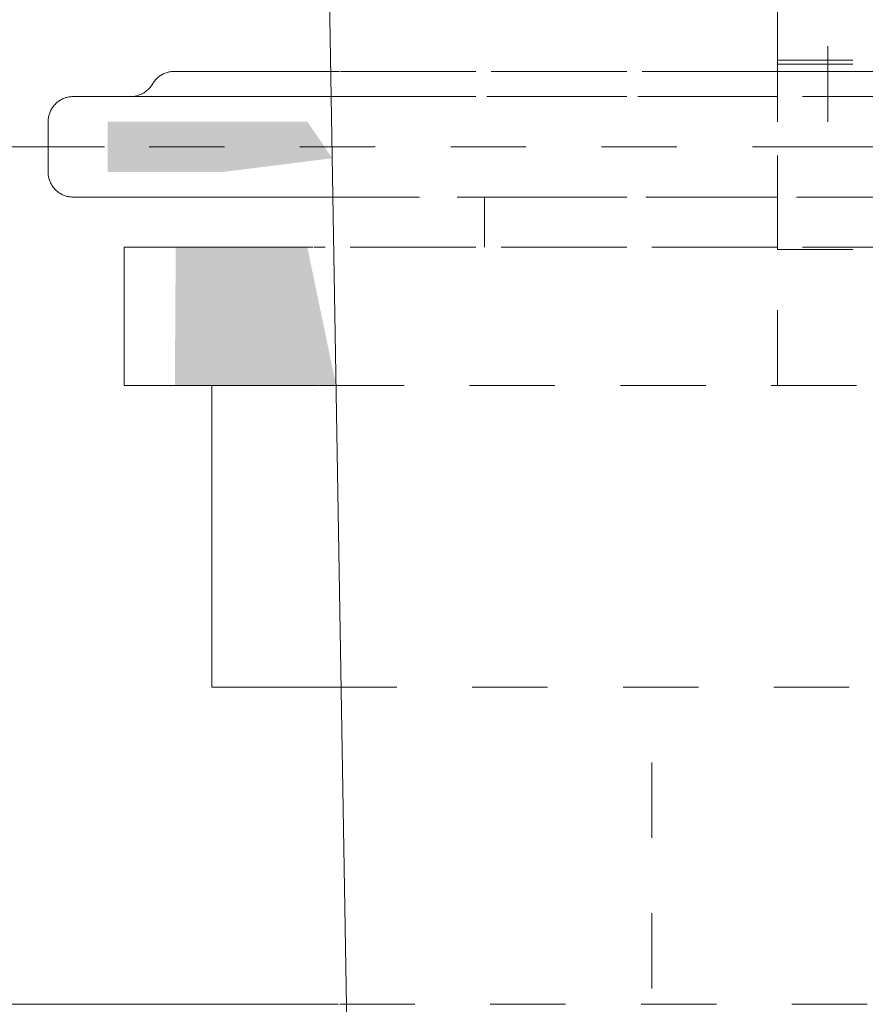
# Model space of a CAD drawing. Header units: millimetres. Extents: x 9824119 to 13672909, y -72394 to 462135.
# Tile 137 of 256: x 10119591 to 10119625, y -2228 to -2189. Entities that reach past the tile are written whole.
import ezdxf

# ---------------------------------------------------------------- set-up
doc = ezdxf.new("R2010")
doc.units = ezdxf.units.MM
doc.linetypes.add('ADSK_Скрыто', pattern=[6, 3, -3])
for name, color, linetype, lineweight in [('A-DETL-HDLN', 7, 'ADSK_Скрыто', 9), ('M-EQPM', 7, 'Continuous', 18), ('P-PIPE', 7, 'Continuous', 18)]:
    doc.layers.add(name, color=color, linetype=linetype, lineweight=lineweight)
doc.styles.add('ISOCPEUR', font='isocpeui.ttf')

# ---------------------------------------------------------------- blocks, each defined once
blk = doc.blocks.new('TPE 32-230_50Hz_GRUNDFOS_1ph_0_75kW - TPE3 50-180_50_99272439-V67-В_Этаж 01_Отопление')
at = {"layer": 'A-DETL-HDLN', "color": 1, "true_color": 0xff0000}
for p, q in [((28900.593, -12662.524), (28900.593, -12894.524)), ((28900.593, -12894.524), (28871.865, -12894.524)), ((28900.593, -12894.524), (28871.865, -12894.524)), ((28900.593, -12894.524), (28940.093, -12894.524)), ((28932.165, -12928.649), (28881.179, -12928.649)), ((28932.165, -12928.649), (28881.179, -12928.649))]:
    blk.add_line(p, q, dxfattribs=at)
at = {"layer": 'M-EQPM', "color": 1, "true_color": 0xff0000}
for p, q in [((28871.819, -12894.524), (28818.093, -12894.524)), ((28871.819, -12894.524), (28818.093, -12894.524)), ((28881.131, -12928.649), (28818.093, -12928.649)), ((28881.131, -12928.649), (28818.093, -12928.649))]:
    blk.add_line(p, q, dxfattribs=at)
blk = doc.blocks.new('Tecofi_VPI4449-02_Затвор дисковый поворотный с ручкой - Затвор дисковый поворотный с рычагом_VPI 4449-02-V68-В_Этаж 01_Отопление')
at = {"layer": 'P-PIPE', "linetype": 'ADSK_Скрыто', "lineweight": 9, "true_color": 0x373737}
for points in [[(28876.54, -12895.524), (28880.88, -12894.977), (28879.889, -12893.524), (28871.95, -12893.524), (28871.95, -12895.524)], [(28881.032, -12904.024), (28879.889, -12898.524), (28874.652, -12898.524), (28874.618, -12904.024), (28879.889, -12904.024)]]:
    blk.add_hatch(color=250, dxfattribs=at).paths.add_polyline_path(points)
at = {"layer": 'A-DETL-HDLN', "color": 1, "true_color": 0xff0000}
for p, q in [((28898.593, -12890.841), (28898.593, -12877.301)), ((28898.593, -12891.323), (28898.593, -12890.769)), ((28898.593, -12890.841), (28898.593, -12892.062)), ((28918.593, -12891.23), (28898.593, -12891.23)), ((28898.593, -12897.866), (28898.593, -12892.062)), ((28886.936, -12896.524), (28886.936, -12898.524)), ((28898.593, -12896.524), (28886.936, -12896.524)), ((28898.593, -12904.024), (28898.593, -12897.866)), ((28898.593, -12897.866), (28898.593, -12898.612)), ((28898.593, -12898.524), (28880.155, -12898.524)), ((28898.593, -12898.58), (28898.593, -12898.612)), ((28898.593, -12898.612), (28918.593, -12898.612)), ((28880.345, -12904.024), (28898.593, -12904.024)), ((28918.593, -12904.024), (28898.593, -12904.024)), ((28880.447, -12916.024), (28908.593, -12916.024)), ((28893.593, -12994.024), (28893.593, -12916.024))]:
    blk.add_line(p, q, dxfattribs=at)
at = {"layer": 'A-DETL-HDLN', "color": 1, "true_color": 0xff0000, "flags": 128}
for points in [[(28873.727, -12892.024), (28873.748, -12891.99), (28873.77, -12891.957), (28873.793, -12891.924), (28873.818, -12891.893), (28873.844, -12891.862), (28873.871, -12891.833), (28873.899, -12891.805), (28873.928, -12891.777), (28873.959, -12891.751), (28873.99, -12891.727), (28874.023, -12891.703), (28874.056, -12891.681), (28874.09, -12891.66), (28874.125, -12891.641), (28874.161, -12891.623), (28874.197, -12891.606), (28874.234, -12891.591), (28874.272, -12891.577), (28874.31, -12891.565), (28874.349, -12891.555), (28874.388, -12891.546), (28874.427, -12891.538), (28874.466, -12891.533), (28874.506, -12891.528), (28874.546, -12891.526), (28874.586, -12891.524), (28874.593, -12891.524)], [(28874.987, -12891.524), (28874.807, -12891.524), (28874.682, -12891.524), (28874.611, -12891.524), (28874.593, -12891.524)], [(28874.593, -12891.524), (28874.62, -12891.524), (28874.702, -12891.524), (28874.838, -12891.524), (28875.028, -12891.524)], [(28898.593, -12891.524), (28897.302, -12891.524), (28896.028, -12891.524), (28894.775, -12891.524), (28893.544, -12891.524), (28892.337, -12891.524), (28891.155, -12891.524), (28890.002, -12891.524), (28888.879, -12891.524), (28887.787, -12891.524), (28886.728, -12891.524), (28885.704, -12891.524), (28884.717, -12891.524), (28883.768, -12891.524), (28882.859, -12891.524), (28881.991, -12891.524), (28881.166, -12891.524)], [(28881.205, -12891.524), (28881.322, -12891.524), (28882.156, -12891.524), (28883.032, -12891.524), (28883.949, -12891.524), (28884.905, -12891.524), (28885.9, -12891.524), (28886.93, -12891.524), (28887.995, -12891.524), (28889.094, -12891.524), (28890.223, -12891.524), (28891.382, -12891.524), (28892.568, -12891.524), (28893.78, -12891.524), (28895.016, -12891.524), (28896.273, -12891.524), (28897.55, -12891.524)], [(28873.213, -12892.46), (28873.251, -12892.445), (28873.287, -12892.429), (28873.323, -12892.411), (28873.358, -12892.392), (28873.392, -12892.372), (28873.426, -12892.35), (28873.458, -12892.327), (28873.49, -12892.302), (28873.521, -12892.276), (28873.55, -12892.249), (28873.579, -12892.221), (28873.606, -12892.192), (28873.632, -12892.162), (28873.657, -12892.13), (28873.68, -12892.098), (28873.703, -12892.065), (28873.724, -12892.031), (28873.727, -12892.024)], [(28869.577, -12893.445), (28869.581, -12893.405), (28869.587, -12893.365), (28869.594, -12893.326), (28869.603, -12893.287), (28869.613, -12893.248), (28869.625, -12893.21), (28869.638, -12893.172), (28869.653, -12893.135), (28869.669, -12893.098), (28869.687, -12893.063), (28869.706, -12893.028), (28869.727, -12892.993), (28869.749, -12892.96), (28869.772, -12892.927), (28869.796, -12892.896), (28869.822, -12892.865), (28869.849, -12892.836), (28869.877, -12892.807), (28869.906, -12892.78), (28869.937, -12892.754), (28869.968, -12892.729), (28870, -12892.705), (28870.034, -12892.683), (28870.068, -12892.662), (28870.103, -12892.642), (28870.138, -12892.624), (28870.175, -12892.608), (28870.212, -12892.592), (28870.249, -12892.579), (28870.287, -12892.566), (28870.326, -12892.556), (28870.365, -12892.547), (28870.404, -12892.539), (28870.443, -12892.533), (28870.483, -12892.529), (28870.523, -12892.526), (28870.563, -12892.524), (28870.574, -12892.524)], [(28870.971, -12892.524), (28870.782, -12892.524), (28870.653, -12892.524), (28870.585, -12892.524), (28870.574, -12892.524)], [(28870.574, -12892.524), (28870.604, -12892.524), (28870.695, -12892.524), (28870.847, -12892.524), (28870.969, -12892.524)], [(28881.035, -12892.524), (28882.105, -12892.524), (28883.217, -12892.524), (28884.369, -12892.524), (28885.56, -12892.524), (28886.788, -12892.524), (28888.051, -12892.524), (28889.347, -12892.524), (28890.674, -12892.524), (28892.029, -12892.524), (28893.411, -12892.524), (28894.817, -12892.524), (28896.245, -12892.524), (28897.693, -12892.524)], [(28898.593, -12892.524), (28897.134, -12892.524), (28895.694, -12892.524), (28894.274, -12892.524), (28892.877, -12892.524), (28891.505, -12892.524), (28890.161, -12892.524), (28888.846, -12892.524), (28887.562, -12892.524), (28886.313, -12892.524), (28885.099, -12892.524), (28883.922, -12892.524), (28882.785, -12892.524), (28881.689, -12892.524), (28881.064, -12892.524)], [(28870.574, -12896.524), (28870.534, -12896.524), (28870.494, -12896.521), (28870.454, -12896.517), (28870.415, -12896.512), (28870.375, -12896.504), (28870.336, -12896.496), (28870.298, -12896.485), (28870.259, -12896.474), (28870.222, -12896.46), (28870.184, -12896.445), (28870.148, -12896.429), (28870.112, -12896.411), (28870.077, -12896.392), (28870.043, -12896.372), (28870.009, -12896.35), (28869.977, -12896.327), (28869.945, -12896.302), (28869.914, -12896.276), (28869.885, -12896.249), (28869.857, -12896.221), (28869.829, -12896.192), (28869.803, -12896.162), (28869.778, -12896.13), (28869.755, -12896.098), (28869.732, -12896.065), (28869.711, -12896.031), (28869.692, -12895.996), (28869.674, -12895.96), (28869.657, -12895.924), (28869.642, -12895.887), (28869.628, -12895.849), (28869.616, -12895.811), (28869.605, -12895.773), (28869.596, -12895.734), (28869.588, -12895.694), (28869.582, -12895.655), (28869.578, -12895.615)], [(28870.574, -12896.524), (28870.604, -12896.524), (28870.695, -12896.524), (28870.847, -12896.524), (28871.059, -12896.524)], [(28871.057, -12896.524), (28870.899, -12896.524), (28870.73, -12896.524), (28870.623, -12896.524), (28870.576, -12896.524)], [(28889.702, -12896.524), (28888.398, -12896.524), (28887.126, -12896.524), (28885.888, -12896.524), (28884.687, -12896.524), (28883.524, -12896.524), (28882.401, -12896.524), (28881.32, -12896.524)], [(28881.349, -12896.524), (28882.105, -12896.524), (28883.217, -12896.524), (28884.369, -12896.524), (28885.56, -12896.524), (28886.788, -12896.524), (28888.051, -12896.524), (28889.347, -12896.524), (28890.674, -12896.524), (28892.029, -12896.524), (28893.411, -12896.524), (28894.817, -12896.524), (28896.245, -12896.524), (28897.693, -12896.524), (28898.593, -12896.524)]]:
    blk.add_lwpolyline(points, dxfattribs=at)
at = {"layer": 'P-PIPE', "color": 1, "true_color": 0xff0000}
for p, q in [((28869.574, -12893.524), (28869.574, -12895.524)), ((28872.597, -12898.524), (28872.597, -12904.024)), ((28880.124, -12898.524), (28872.597, -12898.524)), ((28872.597, -12904.024), (28880.314, -12904.024)), ((28876.093, -12904.024), (28876.093, -12916.024)), ((28876.093, -12916.024), (28880.447, -12916.024))]:
    blk.add_line(p, q, dxfattribs=at)
at = {"layer": 'P-PIPE', "color": 1, "true_color": 0xff0000, "flags": 128}
for points in [[(28873.727, -12892.024), (28873.748, -12891.99), (28873.77, -12891.957), (28873.793, -12891.924), (28873.818, -12891.893), (28873.844, -12891.862), (28873.871, -12891.833), (28873.899, -12891.805), (28873.928, -12891.777), (28873.959, -12891.751), (28873.99, -12891.727), (28874.023, -12891.703), (28874.056, -12891.681), (28874.09, -12891.66), (28874.125, -12891.641), (28874.161, -12891.623), (28874.197, -12891.606), (28874.234, -12891.591), (28874.272, -12891.577), (28874.31, -12891.565), (28874.349, -12891.555), (28874.388, -12891.546), (28874.427, -12891.538), (28874.466, -12891.533), (28874.506, -12891.528), (28874.546, -12891.526), (28874.586, -12891.524), (28874.593, -12891.524)], [(28881.166, -12891.524), (28880.384, -12891.524), (28879.648, -12891.524), (28878.958, -12891.524), (28878.315, -12891.524), (28877.721, -12891.524), (28877.176, -12891.524), (28876.681, -12891.524), (28876.237, -12891.524), (28875.846, -12891.524), (28875.506, -12891.524), (28875.22, -12891.524), (28874.987, -12891.524), (28874.807, -12891.524), (28874.682, -12891.524), (28874.611, -12891.524), (28874.593, -12891.524)], [(28874.593, -12891.524), (28874.62, -12891.524), (28874.702, -12891.524), (28874.838, -12891.524), (28875.028, -12891.524), (28875.271, -12891.524), (28875.568, -12891.524), (28875.917, -12891.524), (28876.319, -12891.524), (28876.773, -12891.524), (28877.277, -12891.524), (28877.832, -12891.524), (28878.435, -12891.524), (28879.087, -12891.524), (28879.787, -12891.524), (28880.532, -12891.524)], [(28872.861, -12892.524), (28872.901, -12892.524), (28872.941, -12892.521), (28872.981, -12892.517), (28873.021, -12892.512), (28873.06, -12892.504), (28873.099, -12892.496), (28873.138, -12892.485), (28873.176, -12892.474), (28873.213, -12892.46), (28873.251, -12892.445), (28873.287, -12892.429), (28873.323, -12892.411), (28873.358, -12892.392), (28873.392, -12892.372), (28873.426, -12892.35), (28873.458, -12892.327), (28873.49, -12892.302), (28873.521, -12892.276), (28873.55, -12892.249), (28873.579, -12892.221), (28873.606, -12892.192), (28873.632, -12892.162), (28873.657, -12892.13), (28873.68, -12892.098), (28873.703, -12892.065), (28873.724, -12892.031), (28873.727, -12892.024)], [(28869.574, -12893.524), (28869.575, -12893.484), (28869.577, -12893.445), (28869.581, -12893.405), (28869.587, -12893.365), (28869.594, -12893.326), (28869.603, -12893.287), (28869.613, -12893.248), (28869.625, -12893.21), (28869.638, -12893.172), (28869.653, -12893.135), (28869.669, -12893.098), (28869.687, -12893.063), (28869.706, -12893.028), (28869.727, -12892.993), (28869.749, -12892.96), (28869.772, -12892.927), (28869.796, -12892.896), (28869.822, -12892.865), (28869.849, -12892.836), (28869.877, -12892.807), (28869.906, -12892.78), (28869.937, -12892.754), (28869.968, -12892.729), (28870, -12892.705), (28870.034, -12892.683), (28870.068, -12892.662), (28870.103, -12892.642), (28870.138, -12892.624), (28870.175, -12892.608), (28870.212, -12892.592), (28870.249, -12892.579), (28870.287, -12892.566), (28870.326, -12892.556), (28870.365, -12892.547), (28870.404, -12892.539), (28870.443, -12892.533), (28870.483, -12892.529), (28870.523, -12892.526), (28870.563, -12892.524), (28870.574, -12892.524)], [(28880.636, -12892.524), (28879.628, -12892.524), (28878.667, -12892.524), (28877.753, -12892.524), (28876.889, -12892.524), (28876.075, -12892.524), (28875.313, -12892.524), (28874.605, -12892.524), (28873.95, -12892.524), (28873.352, -12892.524), (28872.81, -12892.524), (28872.324, -12892.524), (28871.897, -12892.524), (28871.529, -12892.524), (28871.22, -12892.524), (28870.971, -12892.524), (28870.782, -12892.524), (28870.653, -12892.524), (28870.585, -12892.524), (28870.574, -12892.524)], [(28870.574, -12892.524), (28870.604, -12892.524), (28870.695, -12892.524), (28870.847, -12892.524), (28871.059, -12892.524), (28871.332, -12892.524), (28871.664, -12892.524), (28872.055, -12892.524), (28872.504, -12892.524), (28873.011, -12892.524), (28873.575, -12892.524), (28874.195, -12892.524), (28874.87, -12892.524), (28875.599, -12892.524), (28876.381, -12892.524), (28877.214, -12892.524), (28878.098, -12892.524), (28879.03, -12892.524), (28880.01, -12892.524), (28881.035, -12892.524)], [(28870.574, -12896.524), (28870.534, -12896.524), (28870.494, -12896.521), (28870.454, -12896.517), (28870.415, -12896.512), (28870.375, -12896.504), (28870.336, -12896.496), (28870.298, -12896.485), (28870.259, -12896.474), (28870.222, -12896.46), (28870.184, -12896.445), (28870.148, -12896.429), (28870.112, -12896.411), (28870.077, -12896.392), (28870.043, -12896.372), (28870.009, -12896.35), (28869.977, -12896.327), (28869.945, -12896.302), (28869.914, -12896.276), (28869.885, -12896.249), (28869.857, -12896.221), (28869.829, -12896.192), (28869.803, -12896.162), (28869.778, -12896.13), (28869.755, -12896.098), (28869.732, -12896.065), (28869.711, -12896.031), (28869.692, -12895.996), (28869.674, -12895.96), (28869.657, -12895.924), (28869.642, -12895.887), (28869.628, -12895.849), (28869.616, -12895.811), (28869.605, -12895.773), (28869.596, -12895.734), (28869.588, -12895.694), (28869.582, -12895.655), (28869.578, -12895.615), (28869.575, -12895.575), (28869.574, -12895.535), (28869.574, -12895.524)], [(28870.574, -12896.524), (28870.604, -12896.524), (28870.695, -12896.524), (28870.847, -12896.524), (28871.059, -12896.524), (28871.332, -12896.524), (28871.664, -12896.524), (28872.055, -12896.524), (28872.504, -12896.524), (28873.011, -12896.524), (28873.575, -12896.524), (28874.195, -12896.524), (28874.87, -12896.524), (28875.599, -12896.524), (28876.381, -12896.524), (28877.214, -12896.524), (28878.098, -12896.524), (28879.03, -12896.524), (28880.01, -12896.524), (28881.035, -12896.524)], [(28881.32, -12896.524), (28880.282, -12896.524), (28879.29, -12896.524), (28878.345, -12896.524), (28877.448, -12896.524), (28876.601, -12896.524), (28875.805, -12896.524), (28875.062, -12896.524), (28874.372, -12896.524), (28873.737, -12896.524), (28873.158, -12896.524), (28872.635, -12896.524), (28872.17, -12896.524), (28871.763, -12896.524), (28871.415, -12896.524), (28871.127, -12896.524), (28870.899, -12896.524), (28870.73, -12896.524), (28870.623, -12896.524), (28870.576, -12896.524)]]:
    blk.add_lwpolyline(points, dxfattribs=at)
blk = doc.blocks.new('Tecofi_VPI4449-02_Затвор дисковый поворотный с ручкой - Затвор дисковый поворотный с рычагом_VPI 4449-02-V139-В_Этаж 01_Отопление')
at = {"layer": 'A-DETL-HDLN', "color": 1, "true_color": 0xff0000}
for p, q in [((28898.593, -12891.074), (28898.593, -12888.681)), ((28898.593, -12891.074), (28898.593, -12893.524)), ((28898.593, -12891.524), (28898.593, -12891.074)), ((28898.593, -12891.074), (28918.593, -12891.074)), ((28898.593, -12891.23), (28902.048, -12891.23)), ((28898.593, -12892.859), (28898.593, -12891.323)), ((28898.593, -12891.524), (28908.593, -12891.524)), ((28898.593, -12896.524), (28898.593, -12895.306)), ((28898.593, -12895.306), (28898.593, -12896.524)), ((28886.936, -12896.524), (28886.936, -12898.524)), ((28908.593, -12896.524), (28886.936, -12896.524)), ((28908.593, -12898.524), (28880.682, -12898.524)), ((28880.736, -12904.024), (28908.593, -12904.024)), ((28880.447, -12916.024), (28908.593, -12916.024)), ((28893.593, -12994.024), (28893.593, -12916.024))]:
    blk.add_line(p, q, dxfattribs=at)
at = {"layer": 'A-DETL-HDLN', "color": 1, "true_color": 0xff0000, "flags": 128}
for points in [[(28873.727, -12892.024), (28873.748, -12891.99), (28873.77, -12891.957), (28873.793, -12891.924), (28873.818, -12891.893), (28873.844, -12891.862), (28873.871, -12891.833), (28873.899, -12891.805), (28873.928, -12891.777), (28873.959, -12891.751), (28873.99, -12891.727), (28874.023, -12891.703), (28874.056, -12891.681), (28874.09, -12891.66), (28874.125, -12891.641), (28874.161, -12891.623), (28874.197, -12891.606), (28874.234, -12891.591), (28874.272, -12891.577), (28874.31, -12891.565), (28874.349, -12891.555), (28874.388, -12891.546), (28874.427, -12891.538), (28874.466, -12891.533), (28874.506, -12891.528), (28874.546, -12891.526), (28874.586, -12891.524), (28874.593, -12891.524)], [(28874.593, -12891.524), (28874.62, -12891.524), (28874.702, -12891.524), (28874.838, -12891.524), (28875.028, -12891.524)], [(28875.026, -12891.524), (28874.884, -12891.524), (28874.733, -12891.524), (28874.637, -12891.524), (28874.595, -12891.524)], [(28908.593, -12891.524), (28907.234, -12891.524), (28905.876, -12891.524), (28904.523, -12891.524), (28903.176, -12891.524), (28901.839, -12891.524), (28900.511, -12891.524), (28899.197, -12891.524), (28897.898, -12891.524), (28896.616, -12891.524), (28895.353, -12891.524), (28894.111, -12891.524), (28892.893, -12891.524), (28891.699, -12891.524), (28890.533, -12891.524), (28889.395, -12891.524), (28888.289, -12891.524), (28887.214, -12891.524), (28886.174, -12891.524), (28885.17, -12891.524), (28884.203, -12891.524), (28883.275, -12891.524), (28882.388, -12891.524), (28881.543, -12891.524), (28881.205, -12891.524)], [(28881.205, -12891.524), (28881.322, -12891.524), (28882.156, -12891.524), (28883.032, -12891.524), (28883.949, -12891.524), (28884.905, -12891.524), (28885.9, -12891.524), (28886.93, -12891.524), (28887.995, -12891.524), (28889.094, -12891.524), (28890.223, -12891.524), (28891.382, -12891.524), (28892.568, -12891.524), (28893.78, -12891.524), (28895.016, -12891.524), (28896.273, -12891.524), (28897.55, -12891.524), (28898.593, -12891.524)], [(28873.213, -12892.46), (28873.251, -12892.445), (28873.287, -12892.429), (28873.323, -12892.411), (28873.358, -12892.392), (28873.392, -12892.372), (28873.426, -12892.35), (28873.458, -12892.327), (28873.49, -12892.302), (28873.521, -12892.276), (28873.55, -12892.249), (28873.579, -12892.221), (28873.606, -12892.192), (28873.632, -12892.162), (28873.657, -12892.13), (28873.68, -12892.098), (28873.703, -12892.065), (28873.724, -12892.031), (28873.727, -12892.024)], [(28869.577, -12893.445), (28869.581, -12893.405), (28869.587, -12893.365), (28869.594, -12893.326), (28869.603, -12893.287), (28869.613, -12893.248), (28869.625, -12893.21), (28869.638, -12893.172), (28869.653, -12893.135), (28869.669, -12893.098), (28869.687, -12893.063), (28869.706, -12893.028), (28869.727, -12892.993), (28869.749, -12892.96), (28869.772, -12892.927), (28869.796, -12892.896), (28869.822, -12892.865), (28869.849, -12892.836), (28869.877, -12892.807), (28869.906, -12892.78), (28869.937, -12892.754), (28869.968, -12892.729), (28870, -12892.705), (28870.034, -12892.683), (28870.068, -12892.662), (28870.103, -12892.642), (28870.138, -12892.624), (28870.175, -12892.608), (28870.212, -12892.592), (28870.249, -12892.579), (28870.287, -12892.566), (28870.326, -12892.556), (28870.365, -12892.547), (28870.404, -12892.539), (28870.443, -12892.533), (28870.483, -12892.529), (28870.523, -12892.526), (28870.563, -12892.524), (28870.574, -12892.524)], [(28870.574, -12892.524), (28870.604, -12892.524), (28870.695, -12892.524), (28870.847, -12892.524), (28870.969, -12892.524)], [(28870.969, -12892.524), (28870.899, -12892.524), (28870.73, -12892.524), (28870.623, -12892.524), (28870.576, -12892.524)], [(28881.035, -12892.524), (28882.105, -12892.524), (28883.217, -12892.524), (28884.369, -12892.524), (28885.56, -12892.524), (28886.788, -12892.524), (28888.051, -12892.524), (28889.347, -12892.524), (28890.674, -12892.524), (28892.029, -12892.524), (28893.411, -12892.524), (28894.817, -12892.524), (28896.245, -12892.524), (28897.693, -12892.524), (28898.593, -12892.524)], [(28908.593, -12892.524), (28907.073, -12892.524), (28905.555, -12892.524), (28904.042, -12892.524), (28902.536, -12892.524), (28901.04, -12892.524), (28899.556, -12892.524), (28898.086, -12892.524), (28896.634, -12892.524), (28895.2, -12892.524), (28893.788, -12892.524), (28892.399, -12892.524), (28891.037, -12892.524), (28889.702, -12892.524), (28888.398, -12892.524), (28887.126, -12892.524), (28885.888, -12892.524), (28884.687, -12892.524), (28883.524, -12892.524), (28882.401, -12892.524), (28881.32, -12892.524), (28881.064, -12892.524)], [(28870.574, -12896.524), (28870.534, -12896.524), (28870.494, -12896.521), (28870.454, -12896.517), (28870.415, -12896.512), (28870.375, -12896.504), (28870.336, -12896.496), (28870.298, -12896.485), (28870.259, -12896.474), (28870.222, -12896.46), (28870.184, -12896.445), (28870.148, -12896.429), (28870.112, -12896.411), (28870.077, -12896.392), (28870.043, -12896.372), (28870.009, -12896.35), (28869.977, -12896.327), (28869.945, -12896.302), (28869.914, -12896.276), (28869.885, -12896.249), (28869.857, -12896.221), (28869.829, -12896.192), (28869.803, -12896.162), (28869.778, -12896.13), (28869.755, -12896.098), (28869.732, -12896.065), (28869.711, -12896.031), (28869.692, -12895.996), (28869.674, -12895.96), (28869.657, -12895.924), (28869.642, -12895.887), (28869.628, -12895.849), (28869.616, -12895.811), (28869.605, -12895.773), (28869.596, -12895.734), (28869.588, -12895.694), (28869.582, -12895.655), (28869.578, -12895.615)], [(28871.057, -12896.524), (28870.971, -12896.524), (28870.782, -12896.524), (28870.653, -12896.524), (28870.585, -12896.524), (28870.574, -12896.524)], [(28870.574, -12896.524), (28870.604, -12896.524), (28870.695, -12896.524), (28870.847, -12896.524), (28871.059, -12896.524)], [(28888.846, -12896.524), (28887.562, -12896.524), (28886.313, -12896.524), (28885.099, -12896.524), (28883.922, -12896.524), (28882.785, -12896.524), (28881.689, -12896.524), (28881.349, -12896.524)], [(28881.349, -12896.524), (28882.105, -12896.524), (28883.217, -12896.524), (28884.369, -12896.524), (28885.56, -12896.524), (28886.788, -12896.524), (28888.051, -12896.524), (28889.347, -12896.524), (28890.674, -12896.524), (28892.029, -12896.524), (28893.411, -12896.524), (28894.817, -12896.524), (28896.245, -12896.524), (28897.693, -12896.524), (28899.158, -12896.524), (28900.638, -12896.524), (28902.131, -12896.524), (28903.635, -12896.524), (28905.146, -12896.524), (28906.663, -12896.524), (28908.183, -12896.524), (28908.593, -12896.524)]]:
    blk.add_lwpolyline(points, dxfattribs=at)
at = {"layer": 'A-DETL-HDLN', "color": 1, "true_color": 0xff0000}
for points, knots in [([(28898.593, -12892.024), (28898.593, -12891.946), (28898.593, -12891.807), (28898.593, -12891.592), (28898.593, -12891.525), (28898.593, -12891.524)], [0, 0, 0, 0, 0.25, 0.5, 1, 1, 1, 1]), ([(28898.593, -12892.524), (28898.593, -12892.524), (28898.593, -12892.457), (28898.593, -12892.242), (28898.593, -12892.103), (28898.593, -12892.024)], [0, 0, 0, 0, 0.5, 0.75, 1, 1, 1, 1]), ([(28898.593, -12893.524), (28898.593, -12893.414), (28898.593, -12893.258), (28898.593, -12893.062), (28898.593, -12892.904), (28898.593, -12892.751), (28898.593, -12892.579), (28898.593, -12892.525), (28898.593, -12892.524)], [0, 0, 0, 0, 0.2, 0.3, 0.4, 0.55, 0.7, 1, 1, 1, 1]), ([(28898.593, -12896.476), (28898.593, -12896.445), (28898.593, -12896.364), (28898.593, -12896.186), (28898.593, -12895.989), (28898.593, -12895.765), (28898.593, -12895.607), (28898.593, -12895.524)], [0.2, 0.2, 0.2, 0.2, 0.4, 0.55, 0.7, 0.85, 1, 1, 1, 1])]:
    blk.add_open_spline(points, degree=3, knots=knots, dxfattribs=at)

msp = doc.modelspace()

# ---------------------------------------------------------------- linework, layer by layer
at = {"layer": 'P-PIPE', "color": 1, "true_color": 0xff0000}
msp.add_line((10119599.034, -1936.76), (10119604.829, -2281.198), dxfattribs=at)

# ---------------------------------------------------------------- block references
at = {"layer": 'A-DETL-HDLN', "color": 1, "true_color": 0xff0000}
for name in ['TPE 32-230_50Hz_GRUNDFOS_1ph_0_75kW - TPE3 50-180_50_99272439-V67-В_Этаж 01_Отопление', 'Tecofi_VPI4449-02_Затвор дисковый поворотный с ручкой - Затвор дисковый поворотный с рычагом_VPI 4449-02-V68-В_Этаж 01_Отопление', 'Tecofi_VPI4449-02_Затвор дисковый поворотный с ручкой - Затвор дисковый поворотный с рычагом_VPI 4449-02-V139-В_Этаж 01_Отопление']:
    msp.add_blockref(name, (10090722.494, 10700.258), dxfattribs=at)

# ---------------------------------------------------------------- texts
at = {"char_height": 300, "attachment_point": 1, "style": 'ISOCPEUR'}
for s, insert, width in [('\\pi13638.10589;{\\fISOCPEUR|b0|i0|c204|p34;\\H1.66667x;\\L\\C7;\\P\\pi10874.35036;\\H1.1x;Общие указания\\l\\P\\pi13638.10589;\\P\\pi-900,l1200,t1200;\\H0.72727x;1.^IПроект выполнен на основании задания заказчика и задания на проектирование архитектурно-строительных чертежей.\\P2.^IПроект соответствует действующим нормам :\\P\\pl900,t900;\\fSymbol|b0|i0|c2|p18;·^I\\fISOCPEUR|b0|i0|c204|p34;КМК 2. 04.05-97* "Отопление, вентиляция и кондиционирование воздуха".\\P\\fSymbol|b0|i0|c2|p18;·^I\\fISOCPEUR|b0|i0|c204|p34;ШНК 2.08.02-09* "Общественные здания и сооружение" \\P\\fSymbol|b0|i0|c2|p18;·^I\\fISOCPEUR|b0|i0|c204|p34;КМК 2.01.01-94 "Климатические и физико-геологические данные для проектирования".\\P\\fSymbol|b0|i0|c2|p18;·^I\\fISOCPEUR|b0|i0|c204|p34;КМК 2.01.04-97* "Строительная теплотехника".\\P\\fSymbol|b0|i0|c2|p18;·^I\\fISOCPEUR|b0|i0|c204|p34;ГОСТ 21.602-2003 "Правила выполнения рабочей документации отопления, вентиляции и кондиционирования".\\P\\fSymbol|b0|i0|c2|p18;·^I\\fISOCPEUR|b0|i0|c204|p34;ШНК \\fISOCPEUR|b0|i0|c186|p34;2.01.02-04\\fISOCPEUR|b0|i0|c204|p34; - \\fISOCPEUR|b0|i0|c186|p34;"\\fISOCPEUR|b0|i0|c204|p34;Пожарная безопасность зданий и сооружений\\fISOCPEUR|b0|i0|c186|p34;"\\fISOCPEUR|b0|i0|c204|p34;;\\P\\pl1200,t1200;3.^I  Расчетные параметры наружного воздуха для проектирования отопления, вентиляции и кондиционирования воздуха приняты по КМК 2.01.01-94.\\P\\pi-300,l300,tz;      Для проектирования отопления, вентиляции и кондиционирования воздуха: \\P\\pl1500,t1500;-^IХолодный  период  года Тн\\fISOCPEUR|b0|i0|c186|p34;=-14.0°C\\fISOCPEUR|b0|i0|c204|p34;; I=-12,4 кДж/кг (Парам. Б);\\P-^IТеплый  период  года Тн=33°C; I=55,7 кДж/кг  (Парам. А);\\P-^IТеплый  период  года Тн=37,5°C; I=65,2 кДж/кг (Парам. Б);\\P-^IСкорость ветра  - V=1,6 м/сек - холодный период;\\P-^IСкорость ветра  - V=1,9 м/сек - теплый  период;\\P-^IПродолжительность отопительного периода  Zот.пер.=129суток;\\P-^IСредняя температура отопительного периода  tот.пер.=2,7°C;\\P-^IБарометрическое давление в районе строительства Рбар=950 Гпа.\\P\\pi600,l0,tz;\\P\\pi11458.1097;\\LТЕПЛОСНАБЖЕНИЕ\\P\\pi13638.10589;\\l\\P\\pi0;\\C0;В качестве источника тепла выбран установленный во дворе здания тепловой насос, рассчитанный на работу в температурном режиме 40–30 °C.^J^JСистема отопления спроектирована как двухтрубная, в ней используются напольный фанкойл.\\P^JОсновным источником тепла является тепловой насос. \\P^JОсновное охлаждение осуществляется с помощью\\Pтепловых насосов. Для отвода конденсата, образующегося в фанкойлах, предусмотрены дренажные трубы. Основные водосточные и обратные трубы выполнены из полипропилена. \\P\\pi600;^JОсновные подающие и обратные трубы выполнены из полипропилена. Слив воды из системы осуществляется через регулировочный узел. Для снижения теплопотерь через трубы выполнены работы по теплоизоляции.\\C7; \\P\\pi12278.10827;\\LОТОПЛЕНИЕ\\l\\P\\pi0;  Для достижения  комфортных условий в зимнее время и компенсации теплопотерь в помещениях установлены \\C0;фанкойл\\C7;ы обеспечивающие в помещениях нормируемую температуру воздуха:\\P\\pi-300,l1500,t1500;-^IКабинет врача +20°C.\\P-^IЗал       +22°C.\\P-^IФизиотерапия     +21°C.\\P\\pi0,l0,tz;   На каждом приборе предусматривается устанавка термостатического клапана и запорного крана. Рекомендуется применить трубопроводы стабильные полипропиленовые. Система теплоснабжения \\C0;фанкойл\\C7;ов двухтрубная с принудительной циркуляцией, горизонтальная. Удаление воздуха осуществляется из воздухоспускных кранов установленных в \\C0;фанкойл\\C7;ах. Все монтажные и наладочные работы проводить в соответствии с нормативными документами и инструкциям фирм-изготовителя.}', (9986122.186, 27067.081), 27276.21177), ('{\\fISOCPEUR|b0|i0|c204|p34;\\C7;^I\\A1;\\L\\P\\pi10515.36534;\\H1.33333x;ВЕНТИЛЯЦИЯ\\P\\pi0;\\l^IВ здании предусмотрена приточно-вытяжная вентиляция с естественным и \\Pмеханическим побуждением, для функционально различных и конструктивно раздельных групп \\Pпомещений.   ^I  \\P^IТакже предусматривается естественная вентиляция с удалением и поступлением воздуха через окна и двери.\\P^IУдаление воздуха из помещений производится с помощью вытяжных решеток.\\P^IМатериал воздуховодов - тонколистовая оцинкованная сталь по ГОСТ 14918-80.\\P^IВоздуховоды систем вытяжной вентиляции выполняются класса "Н" (нормально плотный).\\P^IМонтаж систем вентиляции выполнить в соответствии с \\A0;КМК 3.05.01.-9\\A1;7\\P\\A0;\\L\\P\\pi12075.36144;\\P\\pi7995.37164;ПРИМЕЧАНИЯ (ТЕПЛОСНАБЖЕНИЕ)\\P\\pi-900,l900,t900;\\l1.^IЧертеж читать совместно со спецификацией и с другими разделами проекта.\\P2.^IМонтаж оборудования и трубопроводов производить в соответствии с местными \\P\\pi0;действующими нормами и правилами, и требованиями завода-изготовителя оборудования.\\P\\pi-900;3.^IТрубопроводы системы теплоснабжения радиаторов приняты полипропиленовыми.\\P4.^IНа планах и схемах указаны наружный диаметр и толщина стенки полипропиленовых \\P\\pi0;трубопроводов.\\P\\pi-900;5.^IПриборы и трубопроводы нанесены условно.\\P6.^IУклон трубопроводов выполнить согласно схемам в сторону ближайшего вертикального \\P\\pi0;стояка.\\P\\pi-900;7.^IВсе отметки указаны от уровня пола этажа. \\P8.^IКрепить трубу в штробе каждые 2 метра.\\P9.^IТрубопроводы отопления, прокладываемые в полу покрыть трубчатой тепловой изоляцией \\P\\pi0;из вспученного полителена "Isocom" толщиной 9 мм.\\P\\pi-900;10.^IДиаметры запорно-регулирующей арматуры и фильтров соответствуют диаметру \\P\\pi0;трубопроводов, если не указано иное.\\P\\pi3390,l600,tz;\\P\\pi5455.37799,l0;\\LПРИМЕЧАНИЯ (ВЕНТИЛЯЦИЯ И КОНДИЦИОНИРОВАНИЕ)\\l\\P\\pi-900,l900,t900;1.^IВентиляционные системы показаны условно.\\P2.^IЧертеж читать совместно со спецификацией и остальными разделами проекта \\P3.^IВсе неплотности при пересечении инженерными коммуникациями огнестойких стен, \\P\\pi0;перекрытий и перегородок заделать материалами, соответствующими по степени \\Pогнестойкости пересекаемым ограждениям.\\P\\pi-900;4.^IВ сан-узлах двери не оборудованные переточными решетками, предусмотреть с \\P\\pi0;подрезкой дверного полотна, высота щели не менее 20 мм. Если конструкция дверей не \\Pпозволяет предусмотреть щели в нижней части, то необходимо выполнить установку \\Pжалюзийной решетки в нижней половине двери.\\P\\pi-900;5.^IРазместить все приборы для измерения температуры, давления и скорости потока в \\P\\pi0;доступных местах с прямыми секциями труб или воздуховодов наверху или внизу, \\Pсогласно рекомендациям завода изготовителя для точности показаний.\\P\\pi-900;6.^IУстановить расположение диффузоров, отдушин и вентиляционных решеток согласно \\P\\pi0;архитектурным планам потолка, освещения и другим деталям/узлам потолка и \\Pвыполнить незначительные изменения для обеспечения соответствия.\\P\\pi-900;7.^IМонтаж оборудования выполнить в соответствии с местными нормами и правилами, а \\P\\pi0;так же требованиями завода-изготовителя оборудования \\P\\pi-900;8.^IВсе отметки оборудований даны от пола этажа.\\P}', (10015733.614, 26003.42), 24350.72388)]:
    msp.add_mtext(s, dxfattribs=dict(at, insert=insert, width=width))

doc.saveas('drawing.dxf')
